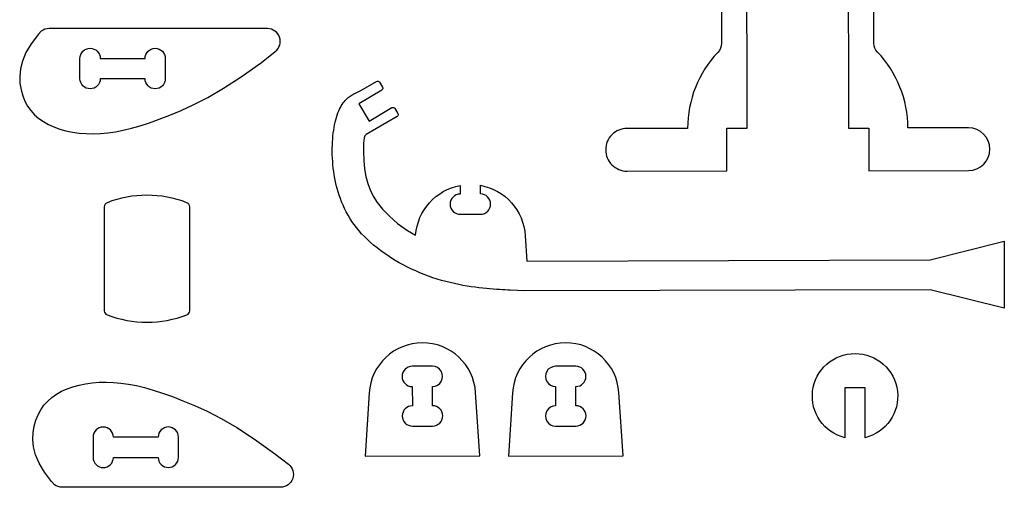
# Model space of a CAD drawing. Extents: x 814 to 835.9, y 6.8 to 21.8.
# Tile 8 of 9: x 829.6 to 835.6, y 15.3 to 18.1. Entities that reach past the tile are written whole.
import ezdxf

# ---------------------------------------------------------------- set-up
doc = ezdxf.new("R2010")
doc.units = 0
doc.layers.add('EXTERNAL_CUT', color=1, linetype='CONTINUOUS')
doc.layers.add('INTERNAL_CUT', color=5, linetype='CONTINUOUS')

msp = doc.modelspace()

# ---------------------------------------------------------------- linework, layer by layer
at = {"layer": 'EXTERNAL_CUT', "flags": 128}
for points in [[(833.8743, 18.642), (833.8754, 17.9968, -0.192473), (833.8538, 17.9424, 0.192473), (833.6677, 17.4745), (833.2944, 17.4739, 0.414214), (833.1633, 17.3423, 0.414214), (833.2949, 17.2112), (833.9096, 17.2122), (833.9092, 17.4749), (834.034, 17.4752), (834.0319, 18.6423, -1)], [(834.6559, 18.6434), (834.6579, 17.4762), (834.7827, 17.4765), (834.7832, 17.2137), (835.3979, 17.2148, 1), (835.3975, 17.4775)], [(835.3975, 17.4775), (835.0242, 17.4769, 0.192473), (834.8365, 17.9441, -0.192473), (834.8147, 17.9984), (834.8136, 18.6436, 0.351629)], [(829.6884, 18.0729), (829.6702, 18.0537), (829.626, 17.9956), (829.5938, 17.9407), (829.5723, 17.8888), (829.5599, 17.8401), (829.5553, 17.7944), (829.557, 17.7518), (829.5635, 17.7122), (829.5737, 17.6757), (829.5873, 17.6421), (829.6041, 17.6115), (829.624, 17.5836), (829.6469, 17.5584), (829.6726, 17.5358), (829.7011, 17.5158), (829.7323, 17.4982), (829.7659, 17.4829), (829.8019, 17.4701), (829.8399, 17.4596), (829.8797, 17.4515), (829.9211, 17.4458), (829.9638, 17.4425), (830.0076, 17.4416), (830.0523, 17.4431), (830.0977, 17.4471), (830.1443, 17.4537), (830.1926, 17.4631), (830.2432, 17.4753), (830.2966, 17.4905), (830.3535, 17.509), (830.4143, 17.5307), (830.4796, 17.5559), (830.5502, 17.5852), (830.6277, 17.6208), (830.7139, 17.6654), (830.8107, 17.7218), (830.9198, 17.7927), (831.0431, 17.8808), (831.1289, 17.9474, 0.714484), (831.0806, 18.0885), (829.7363, 18.0892, 0.165016), (829.6884, 18.0729)], [(832.3302, 16.9455), (832.3926, 16.9457, 0.414214), (832.4548, 17.0082, 0.414214), (832.3922, 17.0705), (832.3921, 17.1238, -0.342831), (832.6682, 16.8137), (832.6787, 16.6574), (835.1605, 16.6644), (835.6165, 16.7807), (835.6176, 16.3668), (835.161, 16.4805), (832.6648, 16.4735), (832.5745, 16.4779), (832.5603, 16.4786), (832.5448, 16.4794), (832.5281, 16.4803), (832.5102, 16.4814), (832.4913, 16.4827), (832.4714, 16.4842), (832.4505, 16.4859), (832.4287, 16.488), (832.4062, 16.4903), (832.3829, 16.493), (832.359, 16.4961), (832.3345, 16.4997), (832.3094, 16.5036), (832.284, 16.508), (832.2581, 16.513), (832.2319, 16.5185), (832.2055, 16.5245), (832.1789, 16.5312), (832.1522, 16.5385), (832.1255, 16.5464), (832.0989, 16.5551), (832.0723, 16.5644), (832.0458, 16.5744), (832.0195, 16.5851), (831.9935, 16.5963), (831.9677, 16.6082), (831.9422, 16.6206), (831.9171, 16.6336), (831.8924, 16.6471), (831.8681, 16.6612), (831.8444, 16.6757), (831.8212, 16.6908), (831.7985, 16.7063), (831.7766, 16.7222), (831.7553, 16.7386), (831.7347, 16.7554), (831.7149, 16.7725), (831.696, 16.79), (831.6779, 16.8079), (831.6607, 16.8261), (831.6445, 16.8445), (831.6292, 16.8633), (831.6148, 16.8824), (831.6013, 16.9016), (831.5887, 16.9212), (831.5769, 16.9409), (831.5659, 16.9608), (831.5557, 16.9809), (831.5463, 17.0012), (831.5376, 17.0216), (831.5296, 17.0421), (831.5224, 17.0627), (831.5157, 17.0835), (831.5098, 17.1042), (831.5044, 17.1251), (831.4997, 17.1459), (831.4955, 17.1668), (831.4919, 17.1877), (831.4887, 17.2085), (831.4861, 17.2294), (831.484, 17.2501), (831.4823, 17.2707), (831.481, 17.2913), (831.4802, 17.3116), (831.4799, 17.3317), (831.4799, 17.3516), (831.4804, 17.3712), (831.4813, 17.3904), (831.4825, 17.4093), (831.4841, 17.4277), (831.4862, 17.4458), (831.4885, 17.4633), (831.4913, 17.4803), (831.4943, 17.4967), (831.4977, 17.5126), (831.5014, 17.5278), (831.5055, 17.5423), (831.5098, 17.5561), (831.5144, 17.5692), (831.5193, 17.5814), (831.5245, 17.5928), (831.5299, 17.6035), (831.5355, 17.6133), (831.5413, 17.6224), (831.5472, 17.6308), (831.5533, 17.6386), (831.5594, 17.6457), (831.5655, 17.6522), (831.5717, 17.6581), (831.5778, 17.6635), (831.5839, 17.6684), (831.5899, 17.6728), (831.5957, 17.6768), (831.6014, 17.6804), (831.6069, 17.6836), (831.6122, 17.6864), (831.6172, 17.689), (831.622, 17.6913), (831.6264, 17.6933), (831.6563, 17.7068), (831.7525, 17.7634, -0.414214), (831.7705, 17.7588), (831.7889, 17.7277, -0.414214), (831.7842, 17.7097), (831.6427, 17.6263), (831.706, 17.5188), (831.8475, 17.6021, -0.414214), (831.8655, 17.5975), (831.8839, 17.5664, -0.414214), (831.8792, 17.5484), (831.6894, 17.4366, 0.235973), (831.6766, 17.4169), (831.6727, 17.3825), (831.6713, 17.3299), (831.6735, 17.2759), (831.6787, 17.2245), (831.6867, 17.1779), (831.6978, 17.1355), (831.7125, 17.0959), (831.7317, 17.0574), (831.7569, 17.0183), (831.7896, 16.9773), (831.8314, 16.934), (831.8824, 16.8896), (831.9436, 16.8456), (831.9933, 16.817, -0.338532), (832.2673, 17.1234), (832.2674, 17.0701, 0.414214), (832.2052, 17.0075, 0.414214), (832.2678, 16.9453), (832.3302, 16.9455)], [(830.0932, 16.3267, 0.186244), (830.585, 16.3267, 0.310029), (830.6019, 16.3512), (830.6019, 16.9922, 0.310029), (830.585, 17.0167, 0.186244), (830.0932, 17.0167, 0.310029), (830.0764, 16.9922), (830.0764, 16.3512, 0.310029), (830.0932, 16.3267)], [(831.6833, 15.4568), (832.3888, 15.4588), (832.3627, 15.8476, 0.937775), (831.7072, 15.8458), (831.6833, 15.4568)], [(832.5652, 15.4568), (833.2707, 15.4588), (833.2446, 15.8476, 0.937775), (832.5892, 15.8458), (832.5652, 15.4568)], [(834.636, 15.5701, -0.886757), (834.6984, 16.0881, -0.886757), (834.7608, 15.5701), (834.7608, 15.8779), (834.636, 15.8779), (834.636, 15.5701)], [(829.7693, 15.2807), (829.7512, 15.3), (829.707, 15.358), (829.6748, 15.413), (829.6532, 15.4648), (829.6409, 15.5136), (829.6362, 15.5593), (829.6379, 15.6019), (829.6445, 15.6415), (829.6547, 15.678), (829.6683, 15.7115), (829.6851, 15.7422), (829.7049, 15.7701), (829.7278, 15.7953), (829.7536, 15.8178), (829.7821, 15.8379), (829.8132, 15.8555), (829.8469, 15.8707), (829.8828, 15.8836), (829.9209, 15.8941), (829.9607, 15.9022), (830.0021, 15.9079), (830.0448, 15.9112), (830.0886, 15.9121), (830.1333, 15.9105), (830.1787, 15.9065), (830.2252, 15.8999), (830.2735, 15.8906), (830.3241, 15.8784), (830.3776, 15.8631), (830.4344, 15.8447), (830.4952, 15.823), (830.5605, 15.7977), (830.6311, 15.7685), (830.7086, 15.7329), (830.7949, 15.6882), (830.8916, 15.6318), (831.0007, 15.5609), (831.124, 15.4728), (831.2098, 15.4063, -0.714484), (831.1616, 15.2652), (829.8173, 15.2645, -0.165016), (829.7693, 15.2807)]]:
    msp.add_lwpolyline(points, format="xyb", dxfattribs=at)
at = {"layer": 'INTERNAL_CUT', "flags": 128}
for points in [[(829.9264, 17.9052, -0.414214), (829.9889, 17.9675, -0.414214), (830.0512, 17.9051), (830.3271, 17.905, -0.414214), (830.3896, 17.9673, -0.414214), (830.4519, 17.9049), (830.4519, 17.7801, -0.414214), (830.3894, 17.7177, -0.414214), (830.3271, 17.7802), (830.0512, 17.7803, -1), (829.9264, 17.7804), (829.9264, 17.9052)], [(831.9731, 15.6415), (832.0979, 15.6419, 1), (832.0976, 15.7667), (832.0972, 15.8849, 1), (832.0969, 16.0097), (831.9721, 16.0094, 1), (831.9724, 15.8846), (831.9728, 15.7663, 1), (831.9731, 15.6415)], [(832.8551, 15.6415), (832.9799, 15.6419, 1), (832.9795, 15.7667), (832.9792, 15.8849, 1), (832.9788, 16.0097), (832.854, 16.0094, 1), (832.8544, 15.8846), (832.8547, 15.7663, 1), (832.8551, 15.6415)], [(830.0074, 15.4485, 0.414214), (830.0698, 15.3861, 0.414214), (830.1322, 15.4486), (830.4081, 15.4487, 0.414214), (830.4705, 15.3863, 0.414214), (830.5329, 15.4488), (830.5328, 15.5736, 0.414214), (830.4704, 15.6359, 0.414214), (830.408, 15.5735), (830.1321, 15.5734, 1), (830.0073, 15.5733), (830.0074, 15.4485)]]:
    msp.add_lwpolyline(points, format="xyb", dxfattribs=at)

doc.saveas('drawing.dxf')
